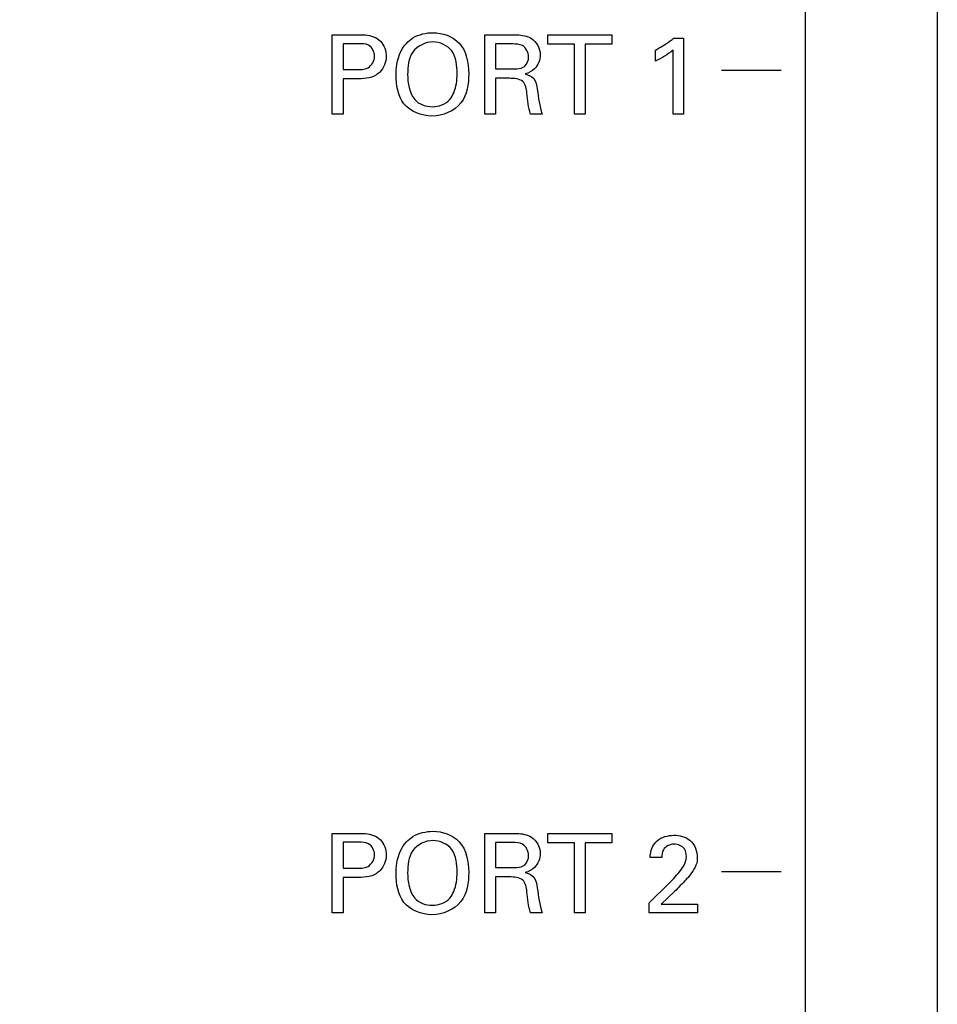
# Model space of a CAD drawing. Header units: inches. Extents: x 0 to 22, y 0 to 17.
# Tile 25 of 75: x 7.154 to 7.849, y 7.712 to 8.457. Entities that reach past the tile are written whole.
import ezdxf

# ---------------------------------------------------------------- set-up
doc = ezdxf.new("R2010")
doc.units = ezdxf.units.IN
doc.header["$LTSCALE"] = 1.21
doc.header["$MEASUREMENT"] = 0
doc.layers.get('0').update_dxf_attribs({"linetype": 'CONTINUOUS'})
doc.layers.add('DIMENSIONS', color=7, linetype='CONTINUOUS')
doc.styles.get("Standard").update_dxf_attribs({"font": 'txt', "width": 0.8})
doc.dimstyles.new('DIMSTYLE_1', dxfattribs={"dimtxt": 0.125, "dimasz": 0.18, "dimexe": 0.125, "dimexo": 0.0625, "dimgap": 0.0625, "dimtad": 0, "dimtih": 1, "dimtoh": 1, "dimzin": 4, "dimdsep": 46, "dimtxsty": 'STANDARD', "dimblk": '_FILLED', "dimblk1": '_FILLED', "dimblk2": '_FILLED', "dimcen": 0.09, "dimadec": 0, "dimazin": 0, "dimtp": 0.001, "dimtm": 0.001, "dimtfac": 1, "dimtofl": 0, "dimtmove": 0, "dimatfit": 3, "dimldrblk": '_FILLED', "dimfxl": 1, "dimtolj": 1, "dimtzin": 4, "dimarcsym": 0})

# ---------------------------------------------------------------- blocks, each defined once
blk = doc.blocks.new('_FILLED')
at = {"color": 0, "linetype": 'BYBLOCK'}
blk.add_solid([(0, 0), (-1, 0.1736), (-1, -0.1736)], dxfattribs=at)
blk = doc.blocks.new('*D16')
at = {"layer": 'DIMENSIONS', "color": 2, "linetype": 'CONTINUOUS'}
for p, q in [((4.94006, 6.91971), (4.94006, 9.91637)), ((7.84906, 8.95887), (7.84906, 9.91637)), ((4.94006, 9.79137), (5.76956, 9.79137)), ((7.84906, 9.79137), (7.01956, 9.79137))]:
    blk.add_line(p, q, dxfattribs=at)
at = {"layer": 'DIMENSIONS', "color": 2, "linetype": 'CONTINUOUS', "xscale": 0.18, "yscale": 0.18, "zscale": 0.18, "rotation": 180}
blk.add_blockref('_FILLED', (4.94006, 9.79137), dxfattribs=at)
at = {"layer": 'DIMENSIONS', "color": 2, "linetype": 'CONTINUOUS', "xscale": 0.18, "yscale": 0.18, "zscale": 0.18}
blk.add_blockref('_FILLED', (7.84906, 9.79137), dxfattribs=at)
at = {"layer": 'DIMENSIONS', "color": 2, "linetype": 'CONTINUOUS', "insert": (6.39456, 9.85387), "char_height": 0.125, "width": 1.125, "attachment_point": 2, "line_spacing_factor": 0.9}
blk.add_mtext('2.91{\\Ftxt.shx;\\W1.000000;\\H0.125000; }[73.9]', dxfattribs=at)

msp = doc.modelspace()

# ---------------------------------------------------------------- linework, layer by layer
at = {"color": 3, "linetype": 'CONTINUOUS'}
for p, q in [((7.74906, 8.89637), (7.74906, 5.71737)), ((7.84906, 8.89637), (7.84906, 5.71737))]:
    msp.add_line(p, q, dxfattribs=at)
at = {"color": 40, "linetype": 'CONTINUOUS'}
for p, q in [((7.39092, 8.38547), (7.39092, 8.44561)), ((7.39092, 8.44561), (7.41107, 8.44561)), ((7.5065, 8.38547), (7.5065, 8.44561)), ((7.5065, 8.44561), (7.52799, 8.44561)), ((7.55417, 8.43853), (7.55417, 8.44561)), ((7.55417, 8.44561), (7.60273, 8.44561)), ((7.60273, 8.44561), (7.60273, 8.43853)), ((7.39925, 8.43885), (7.39925, 8.4192)), ((7.4109, 8.43885), (7.39925, 8.43885)), ((7.51458, 8.43861), (7.51458, 8.4197)), ((7.52774, 8.43861), (7.51458, 8.43861)), ((7.57432, 8.43853), (7.55417, 8.43853)), ((7.57432, 8.38547), (7.57432, 8.43853)), ((7.58257, 8.43853), (7.58257, 8.38547)), ((7.60273, 8.43853), (7.58257, 8.43853)), ((7.64965, 8.4431), (7.65707, 8.4431)), ((7.65707, 8.4431), (7.65707, 8.38547)), ((7.63566, 8.4257), (7.63566, 8.43402)), ((7.64907, 8.38547), (7.64907, 8.43402)), ((7.39925, 8.4192), (7.40916, 8.4192)), ((7.51458, 8.4197), (7.52774, 8.4197)), ((7.73083, 8.41857), (7.68579, 8.41857)), ((7.39925, 8.4122), (7.39925, 8.38547)), ((7.40899, 8.4122), (7.39925, 8.4122)), ((7.51475, 8.41262), (7.51475, 8.38547)), ((7.52524, 8.41262), (7.51475, 8.41262)), ((7.39925, 8.38547), (7.39092, 8.38547)), ((7.51475, 8.38547), (7.5065, 8.38547)), ((7.55006, 8.38547), (7.54115, 8.38547)), ((7.58257, 8.38547), (7.57432, 8.38547)), ((7.65707, 8.38547), (7.64907, 8.38547)), ((7.39092, 7.84101), (7.41107, 7.84101)), ((7.39092, 7.78087), (7.39092, 7.84101)), ((7.4109, 7.83425), (7.39925, 7.83425)), ((7.39925, 7.83425), (7.39925, 7.8146)), ((7.5065, 7.84101), (7.52799, 7.84101)), ((7.5065, 7.78087), (7.5065, 7.84101)), ((7.55417, 7.84101), (7.60273, 7.84101)), ((7.55417, 7.83393), (7.55417, 7.84101)), ((7.60273, 7.84101), (7.60273, 7.83393)), ((7.52774, 7.83401), (7.51458, 7.83401)), ((7.51458, 7.83401), (7.51458, 7.8151)), ((7.57432, 7.83393), (7.55417, 7.83393)), ((7.57432, 7.78087), (7.57432, 7.83393)), ((7.60273, 7.83393), (7.58257, 7.83393)), ((7.58257, 7.83393), (7.58257, 7.78087)), ((7.64049, 7.82276), (7.63175, 7.82276)), ((7.39925, 7.8146), (7.40916, 7.8146)), ((7.51458, 7.8151), (7.52774, 7.8151)), ((7.73083, 7.81187), (7.68579, 7.81187)), ((7.40899, 7.8076), (7.39925, 7.8076)), ((7.39925, 7.8076), (7.39925, 7.78087)), ((7.52524, 7.80802), (7.51475, 7.80802)), ((7.51475, 7.80802), (7.51475, 7.78087)), ((7.63092, 7.78845), (7.64599, 7.80327)), ((7.65024, 7.79702), (7.64016, 7.78744)), ((7.63092, 7.78087), (7.63092, 7.78845)), ((7.64016, 7.78744), (7.66756, 7.78744)), ((7.66756, 7.78744), (7.66756, 7.78087)), ((7.39925, 7.78087), (7.39092, 7.78087)), ((7.51475, 7.78087), (7.5065, 7.78087)), ((7.55006, 7.78087), (7.54115, 7.78087)), ((7.58257, 7.78087), (7.57432, 7.78087)), ((7.66756, 7.78087), (7.63092, 7.78087))]:
    msp.add_line(p, q, dxfattribs=at)
for points, knots in [([(7.41107, 8.44561), (7.41277, 8.44561), (7.41847, 8.44566), (7.42471, 8.44377), (7.42748, 8.44076)], [0, 0, 0, 0, 0.293088, 1, 1, 1, 1]), ([(7.44717, 8.43911), (7.44863, 8.44069), (7.45436, 8.44544), (7.46204, 8.44718), (7.46724, 8.44718)], [0, 0, 0, 0, 0.292809, 1, 1, 1, 1]), ([(7.46724, 8.44718), (7.47435, 8.44718), (7.49109, 8.44142), (7.49439, 8.42422), (7.49439, 8.41612)], [0, 0, 0, 0, 0.467337, 1, 1, 1, 1]), ([(7.52799, 8.44561), (7.52894, 8.44561), (7.53363, 8.44557), (7.53863, 8.44481), (7.54181, 8.44277)], [0, 0, 0, 0, 0.200348, 1, 1, 1, 1]), ([(7.42306, 8.42944), (7.42306, 8.43256), (7.41982, 8.4391), (7.4135, 8.43885), (7.4109, 8.43885)], [0, 0, 0, 0, 0.545762, 1, 1, 1, 1]), ([(7.43942, 8.41512), (7.43942, 8.417), (7.43979, 8.42542), (7.44267, 8.43427), (7.44717, 8.43911)], [0, 0, 0, 0, 0.221721, 1, 1, 1, 1]), ([(7.46732, 8.44018), (7.46162, 8.44018), (7.44907, 8.43413), (7.44816, 8.4214), (7.44816, 8.41562)], [0, 0, 0, 0, 0.496589, 1, 1, 1, 1]), ([(7.48556, 8.4162), (7.48556, 8.42206), (7.48479, 8.43458), (7.4726, 8.44018), (7.46732, 8.44018)], [0, 0, 0, 0, 0.525867, 1, 1, 1, 1]), ([(7.53973, 8.42886), (7.53973, 8.43211), (7.53638, 8.43856), (7.53019, 8.43861), (7.52774, 8.43861)], [0, 0, 0, 0, 0.570654, 1, 1, 1, 1]), ([(7.63566, 8.43402), (7.63955, 8.43606), (7.64433, 8.43895), (7.64875, 8.44234), (7.64965, 8.4431)], [0, 0, 0, 0, 0.787827, 1, 1, 1, 1]), ([(7.40916, 8.4192), (7.4122, 8.4192), (7.41925, 8.41896), (7.42306, 8.42608), (7.42306, 8.42944)], [0, 0, 0, 0, 0.475529, 1, 1, 1, 1]), ([(7.53565, 8.42103), (7.53606, 8.42126), (7.53852, 8.423), (7.53973, 8.42632), (7.53973, 8.42886)], [0, 0, 0, 0, 0.153761, 1, 1, 1, 1]), ([(7.42715, 8.41737), (7.42634, 8.41657), (7.42132, 8.41245), (7.41426, 8.4122), (7.40899, 8.4122)], [0, 0, 0, 0, 0.177431, 1, 1, 1, 1]), ([(7.49439, 8.41612), (7.49439, 8.40852), (7.49196, 8.3912), (7.47461, 8.38406), (7.46657, 8.38406)], [0, 0, 0, 0, 0.48589, 1, 1, 1, 1]), ([(7.48015, 8.39663), (7.48137, 8.39812), (7.48473, 8.40423), (7.48556, 8.41128), (7.48556, 8.4162)], [0, 0, 0, 0, 0.282024, 1, 1, 1, 1]), ([(7.52774, 8.4197), (7.52818, 8.4197), (7.53084, 8.41976), (7.53372, 8.41989), (7.53565, 8.42103)], [0, 0, 0, 0, 0.162492, 1, 1, 1, 1]), ([(7.53715, 8.41594), (7.53952, 8.41533), (7.54488, 8.41298), (7.546, 8.40719), (7.54631, 8.40437)], [0, 0, 0, 0, 0.463284, 1, 1, 1, 1]), ([(7.46657, 8.38406), (7.45883, 8.38406), (7.4418, 8.39059), (7.43942, 8.40762), (7.43942, 8.41512)], [0, 0, 0, 0, 0.507873, 1, 1, 1, 1]), ([(7.5384, 8.40138), (7.53804, 8.40451), (7.53672, 8.41233), (7.52866, 8.41262), (7.52524, 8.41262)], [0, 0, 0, 0, 0.479584, 1, 1, 1, 1]), ([(7.44717, 7.83451), (7.44863, 7.83609), (7.45436, 7.84084), (7.46204, 7.84258), (7.46724, 7.84258)], [0, 0, 0, 0, 0.292795, 1, 1, 1, 1]), ([(7.46724, 7.84258), (7.47435, 7.84258), (7.49109, 7.83682), (7.49439, 7.81962), (7.49439, 7.81152)], [0, 0, 0, 0, 0.46733, 1, 1, 1, 1]), ([(7.42306, 7.82484), (7.42306, 7.82796), (7.41982, 7.8345), (7.4135, 7.83425), (7.4109, 7.83425)], [0, 0, 0, 0, 0.545734, 1, 1, 1, 1]), ([(7.41107, 7.84101), (7.41277, 7.84101), (7.41847, 7.84106), (7.42471, 7.83917), (7.42748, 7.83616)], [0, 0, 0, 0, 0.29308, 1, 1, 1, 1]), ([(7.43942, 7.81051), (7.43942, 7.8124), (7.43979, 7.82082), (7.44267, 7.82967), (7.44717, 7.83451)], [0, 0, 0, 0, 0.22171, 1, 1, 1, 1]), ([(7.46732, 7.83558), (7.46162, 7.83558), (7.44907, 7.82953), (7.44816, 7.8168), (7.44816, 7.81102)], [0, 0, 0, 0, 0.496594, 1, 1, 1, 1]), ([(7.48556, 7.8116), (7.48556, 7.81746), (7.48479, 7.82998), (7.4726, 7.83558), (7.46732, 7.83558)], [0, 0, 0, 0, 0.525862, 1, 1, 1, 1]), ([(7.52799, 7.84101), (7.52894, 7.84101), (7.53363, 7.84097), (7.53863, 7.84021), (7.54181, 7.83817)], [0, 0, 0, 0, 0.200348, 1, 1, 1, 1]), ([(7.63175, 7.82276), (7.63178, 7.82362), (7.63196, 7.82823), (7.63422, 7.83294), (7.63708, 7.83542)], [0, 0, 0, 0, 0.184823, 1, 1, 1, 1]), ([(7.64957, 7.83958), (7.65384, 7.83958), (7.66368, 7.83744), (7.66739, 7.82749), (7.66739, 7.82276)], [0, 0, 0, 0, 0.474256, 1, 1, 1, 1]), ([(7.53973, 7.82426), (7.53973, 7.82751), (7.53639, 7.83396), (7.53019, 7.83401), (7.52774, 7.83401)], [0, 0, 0, 0, 0.57068, 1, 1, 1, 1]), ([(7.6499, 7.83284), (7.64684, 7.83284), (7.64103, 7.8302), (7.64049, 7.82476), (7.64049, 7.82276)], [0, 0, 0, 0, 0.606207, 1, 1, 1, 1]), ([(7.65915, 7.82343), (7.65915, 7.82542), (7.65823, 7.83062), (7.65275, 7.83284), (7.6499, 7.83284)], [0, 0, 0, 0, 0.411631, 1, 1, 1, 1]), ([(7.40916, 7.8146), (7.4122, 7.8146), (7.41925, 7.81436), (7.42306, 7.82148), (7.42306, 7.82484)], [0, 0, 0, 0, 0.475529, 1, 1, 1, 1]), ([(7.53565, 7.81643), (7.53606, 7.81666), (7.53852, 7.8184), (7.53973, 7.82172), (7.53973, 7.82426)], [0, 0, 0, 0, 0.153802, 1, 1, 1, 1]), ([(7.6549, 7.81319), (7.65563, 7.81419), (7.65777, 7.81722), (7.65915, 7.82094), (7.65915, 7.82343)], [0, 0, 0, 0, 0.332623, 1, 1, 1, 1]), ([(7.66739, 7.82276), (7.66739, 7.82187), (7.66728, 7.81647), (7.66365, 7.81184), (7.6609, 7.80835)], [0, 0, 0, 0, 0.16761, 1, 1, 1, 1]), ([(7.42715, 7.81277), (7.42634, 7.81197), (7.42132, 7.80785), (7.41426, 7.8076), (7.40899, 7.8076)], [0, 0, 0, 0, 0.177448, 1, 1, 1, 1]), ([(7.52774, 7.8151), (7.52818, 7.8151), (7.53084, 7.81516), (7.53372, 7.81529), (7.53565, 7.81643)], [0, 0, 0, 0, 0.162492, 1, 1, 1, 1]), ([(7.46657, 7.77946), (7.45883, 7.77946), (7.4418, 7.78599), (7.43942, 7.80302), (7.43942, 7.81051)], [0, 0, 0, 0, 0.507873, 1, 1, 1, 1]), ([(7.49439, 7.81152), (7.49439, 7.80392), (7.49196, 7.7866), (7.47461, 7.77946), (7.46657, 7.77946)], [0, 0, 0, 0, 0.48589, 1, 1, 1, 1]), ([(7.48015, 7.79203), (7.48137, 7.79352), (7.48473, 7.79963), (7.48556, 7.80668), (7.48556, 7.8116)], [0, 0, 0, 0, 0.28199, 1, 1, 1, 1]), ([(7.5384, 7.79678), (7.53804, 7.79991), (7.53672, 7.80773), (7.52866, 7.80802), (7.52524, 7.80802)], [0, 0, 0, 0, 0.479584, 1, 1, 1, 1]), ([(7.53715, 7.81134), (7.53952, 7.81073), (7.54488, 7.80838), (7.546, 7.80259), (7.54631, 7.79977)], [0, 0, 0, 0, 0.463261, 1, 1, 1, 1]), ([(7.6609, 7.80835), (7.66023, 7.80751), (7.6567, 7.8037), (7.65315, 7.79993), (7.65024, 7.79702)], [0, 0, 0, 0, 0.206872, 1, 1, 1, 1])]:
    msp.add_open_spline(points, degree=3, knots=knots, dxfattribs=at)
for points in [[(7.42748, 8.44076), (7.43038, 8.43779), (7.43189, 8.43327), (7.43189, 8.42911)], [(7.54181, 8.44277), (7.54575, 8.4403), (7.54848, 8.43517), (7.54848, 8.43052)], [(7.54848, 8.43052), (7.54848, 8.4267), (7.54693, 8.42257), (7.54423, 8.41986)], [(7.64907, 8.43402), (7.64504, 8.43065), (7.64043, 8.42793), (7.63566, 8.4257)], [(7.43189, 8.42911), (7.43189, 8.42489), (7.43014, 8.42035), (7.42715, 8.41737)], [(7.44816, 8.41562), (7.44816, 8.40904), (7.44937, 8.40175), (7.45349, 8.39663)], [(7.54423, 8.41986), (7.54232, 8.41796), (7.53975, 8.41666), (7.53715, 8.41594)], [(7.54115, 8.38547), (7.53945, 8.39057), (7.53908, 8.39604), (7.5384, 8.40138)], [(7.54631, 8.40437), (7.54706, 8.39799), (7.54793, 8.39153), (7.55006, 8.38547)], [(7.45349, 8.39663), (7.45651, 8.39289), (7.46202, 8.39114), (7.46682, 8.39114)], [(7.46682, 8.39114), (7.47162, 8.39114), (7.47705, 8.39295), (7.48015, 8.39663)], [(7.42748, 7.83616), (7.43038, 7.83319), (7.43189, 7.82867), (7.43189, 7.82451)], [(7.54181, 7.83817), (7.54575, 7.8357), (7.54848, 7.83057), (7.54848, 7.82592)], [(7.63708, 7.83542), (7.64042, 7.83827), (7.64518, 7.83958), (7.64957, 7.83958)], [(7.43189, 7.82451), (7.43189, 7.82029), (7.43014, 7.81575), (7.42715, 7.81277)], [(7.54848, 7.82592), (7.54848, 7.8221), (7.54693, 7.81797), (7.54423, 7.81526)], [(7.54423, 7.81526), (7.54232, 7.81336), (7.53975, 7.81206), (7.53715, 7.81134)], [(7.64599, 7.80327), (7.64918, 7.80637), (7.65226, 7.80961), (7.6549, 7.81319)], [(7.44816, 7.81102), (7.44816, 7.80444), (7.44937, 7.79715), (7.45349, 7.79203)], [(7.54631, 7.79977), (7.54706, 7.79339), (7.54793, 7.78693), (7.55006, 7.78087)], [(7.45349, 7.79203), (7.45651, 7.78829), (7.46202, 7.78654), (7.46682, 7.78654)], [(7.46682, 7.78654), (7.47162, 7.78654), (7.47705, 7.78835), (7.48015, 7.79203)], [(7.54115, 7.78087), (7.53945, 7.78597), (7.53908, 7.79144), (7.5384, 7.79678)]]:
    msp.add_open_spline(points, degree=3, dxfattribs=at)

# ---------------------------------------------------------------- dimensions: what is measured, and where the dimension line sits
at = {"layer": 'DIMENSIONS', "color": 2, "linetype": 'CONTINUOUS'}
dim = msp.add_linear_dim(base=(4.94006, 9.79137), p1=(7.84906, 8.89637), p2=(4.94006, 6.85721), angle=180, dimstyle='DIMSTYLE_1', dxfattribs=at)
dim.commit()
dim.dimension.update_dxf_attribs({"geometry": '*D16', "text_midpoint": (6.39456, 9.79137), "dimtype": 160})

doc.saveas('drawing.dxf')
